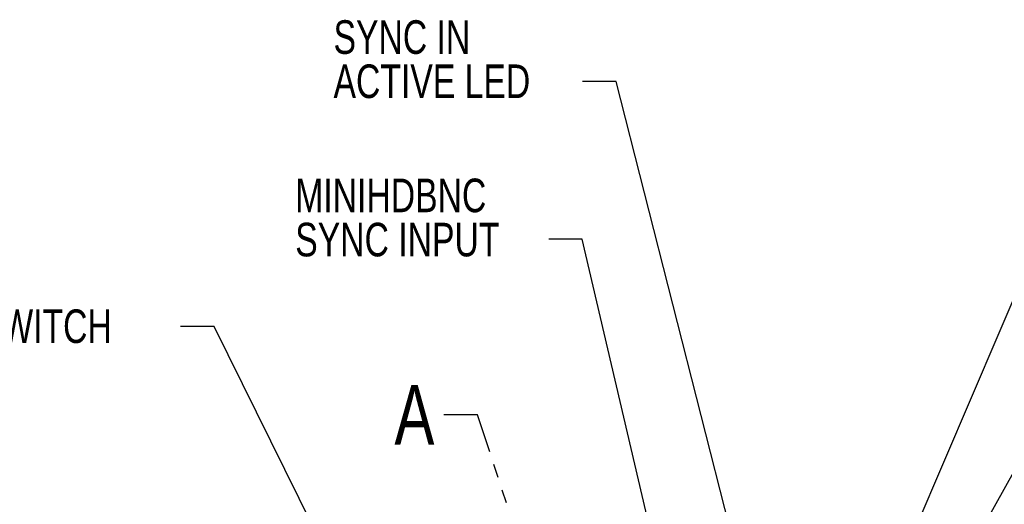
# Model space of a CAD drawing. Header units: millimetres. Extents: x 19 to 844, y 7 to 552.
# Tile 7 of 63: x 115 to 208, y 176 to 222. Entities that reach past the tile are written whole.
import ezdxf

# ---------------------------------------------------------------- set-up
doc = ezdxf.new("R2010")
doc.units = ezdxf.units.MM
doc.linetypes.add('PHANTOM', pattern=[12.7, 6.35, -1.27, 1.27, -1.27, 1.27, -1.27])
doc.styles.add('SLDTEXTSTYLE3', font='TXT', dxfattribs={"width": 0.75})
doc.dimstyles.new('SLDDIMSTYLE2', dxfattribs={"dimtxt": 0.18, "dimasz": 1.016, "dimexe": 0, "dimexo": 0.0625, "dimgap": 0, "dimtad": 0, "dimtih": 1, "dimtoh": 1, "dimdec": 0, "dimrnd": 1e-09, "dimzin": 0, "dimdsep": 46, "dimtxsty": 'Standard', "dimblk1": 'DOT', "dimblk2": 'DOT', "dimsah": 1, "dimcen": 0.09, "dimadec": 0, "dimazin": 0, "dimtfac": 1.016, "dimtdec": 0, "dimtofl": 0, "dimtmove": 0, "dimatfit": 3, "dimldrblk": 'DOT', "dimfxl": 1, "dimfrac": 2, "dimtolj": 1, "dimtzin": 0, "dimarcsym": 0})
doc.dimstyles.new('SLDDIMSTYLE3', dxfattribs={"dimtxt": 0.18, "dimasz": 3.175, "dimexe": 0, "dimexo": 0.0625, "dimgap": 0, "dimtad": 0, "dimtih": 1, "dimtoh": 1, "dimdec": 0, "dimrnd": 1e-09, "dimzin": 0, "dimdsep": 46, "dimtxsty": 'Standard', "dimsah": 1, "dimcen": 0.09, "dimadec": 0, "dimazin": 0, "dimtfac": 3.175, "dimtdec": 0, "dimtofl": 0, "dimtmove": 0, "dimatfit": 3, "dimfxl": 1, "dimfrac": 2, "dimtolj": 1, "dimtzin": 0, "dimarcsym": 0})
doc.dimstyles.new('SLDDIMSTYLE5', dxfattribs={"dimtxt": 0.18, "dimasz": 3.175, "dimexe": 0, "dimexo": 0.0625, "dimgap": 0, "dimtad": 0, "dimtih": 1, "dimtoh": 1, "dimdec": 0, "dimrnd": 1e-09, "dimzin": 0, "dimdsep": 46, "dimtxsty": 'Standard', "dimblk1": 'NONE', "dimblk2": 'NONE', "dimsah": 1, "dimcen": 0.09, "dimadec": 0, "dimazin": 0, "dimtfac": 3.175, "dimtdec": 0, "dimtofl": 0, "dimtmove": 0, "dimatfit": 3, "dimldrblk": 'NONE', "dimfxl": 1, "dimfrac": 2, "dimtolj": 1, "dimtzin": 0, "dimarcsym": 0})

# ---------------------------------------------------------------- blocks, each defined once
blk = doc.blocks.new('_Dot')
at = {"color": 0, "linetype": 'ByBlock', "lineweight": -2}
blk.add_line((-0.5, 0), (-1, 0), dxfattribs=at)
at = {"color": 0, "linetype": 'ByBlock', "const_width": 0.5}
blk.add_lwpolyline([(-0.25, 0, 1), (0.25, 0, 1)], format="xyb", close=True, dxfattribs=at)
blk = doc.blocks.new('SW_NOTE_0_12')
at = {"color": 0, "linetype": 'Continuous', "lineweight": 0, "char_height": 3.175, "attachment_point": 1, "style": 'SLDTEXTSTYLE3'}
for s, insert in [('MINIHDBNC', (-23.937, 5.723)), ('SYNC INPUT', (-23.937, 1.548))]:
    blk.add_mtext(s, dxfattribs=dict(at, insert=insert))
blk = doc.blocks.new('SW_NOTE_0_14')
at = {"color": 0, "linetype": 'Continuous', "lineweight": 0, "char_height": 3.175, "attachment_point": 1, "style": 'SLDTEXTSTYLE3'}
for s, insert in [('SYNC IN', (-23.528, 5.788)), ('ACTIVE LED', (-23.528, 1.613))]:
    blk.add_mtext(s, dxfattribs=dict(at, insert=insert))
blk = doc.blocks.new('_None')

msp = doc.modelspace()

# ---------------------------------------------------------------- block references
at = {"color": 7, "linetype": 'Continuous', "lineweight": 0}
for name, p in [('SW_NOTE_0_14', (168.033, 215.986)), ('SW_NOTE_0_12', (164.827, 201.088))]:
    msp.add_blockref(name, p, dxfattribs=at)

# ---------------------------------------------------------------- texts
at = {"color": 7, "linetype": 'Continuous', "lineweight": 0, "insert": (98.09, 194.449), "char_height": 3.175, "attachment_point": 1, "style": 'SLDTEXTSTYLE3'}
msp.add_mtext('POWER SWITCH', dxfattribs=at)
at = {"color": 7, "linetype": 'PHANTOM', "lineweight": 25, "insert": (150.257, 187.31), "char_height": 5.644, "attachment_point": 1, "style": 'SLDTEXTSTYLE3'}
msp.add_mtext('A', dxfattribs=at)

# ---------------------------------------------------------------- leaders
at = {"color": 7, "linetype": 'Continuous', "lineweight": 0}
for points, dimstyle in [([(196.567, 166.99), (219.294, 220.161), (222.468, 220.161)], 'SLDDIMSTYLE3'), ([(183.91, 165.994), (171.208, 215.986), (168.033, 215.986)], 'SLDDIMSTYLE3'), ([(201.483, 165.994), (223.244, 205.263), (226.419, 205.263)], 'SLDDIMSTYLE3'), ([(175.855, 167.483), (168.002, 201.088), (164.827, 201.088)], 'SLDDIMSTYLE3'), ([(150.956, 156.987), (133.229, 192.847), (130.054, 192.847)], 'SLDDIMSTYLE2'), ([(200.376, 152.225), (221.099, 191.154), (224.274, 191.154)], 'SLDDIMSTYLE2')]:
    msp.add_leader(points, dimstyle=dimstyle, dxfattribs=at)
at = {"color": 7, "linetype": 'PHANTOM', "lineweight": 25, "has_arrowhead": 0}
msp.add_leader([(167.2, 156.866), (158.101, 184.492), (154.926, 184.492)], dimstyle='SLDDIMSTYLE5', dxfattribs=at)

doc.saveas('drawing.dxf')
